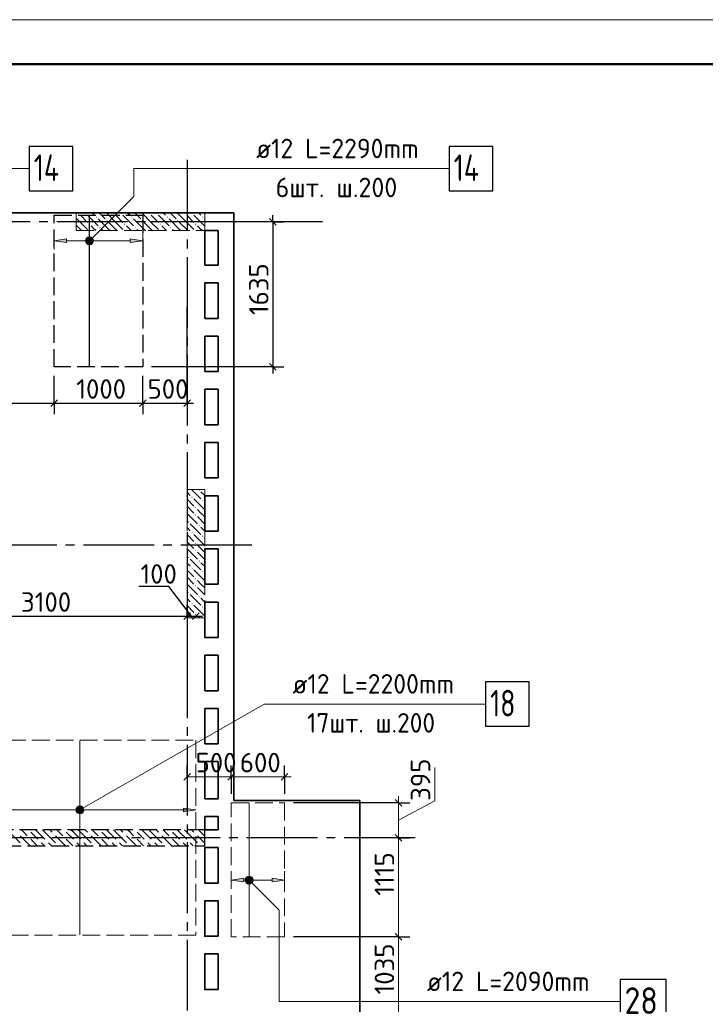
# Model space of a CAD drawing. Header units: millimetres. Extents: x 40580 to 1930067, y -240640 to 81020.
# Tile 247 of 256: x 735334 to 743072, y -192060 to -180951. Entities that reach past the tile are written whole.
import ezdxf

# ---------------------------------------------------------------- set-up
doc = ezdxf.new("R2010")
doc.units = ezdxf.units.MM
for name, pattern in [('______2', [270, 200, -70]), ('______5', [1100, 800, -100, 100, -100]), ('CENTER', [2, 1.25, -0.25, 0.25, -0.25])]:
    doc.linetypes.add(name, pattern=pattern)
for name, color, linetype, lineweight in [('Standard', 7, 'Continuous', 25), ('ДОП Верх по Х', 7, 'Continuous', 25), ('ЖБ Перекрытие верхний уровень', 7, 'Continuous', 35), ('ОСИ', 7, 'CENTER', 15), ('Позиционная метка номер позиции', 7, 'Continuous', 13), ('Примечания', 7, 'Continuous', 13)]:
    doc.layers.add(name, color=color, linetype=linetype, lineweight=lineweight)
doc.layers.add('ЖБ Пилон', color=7, linetype='______2', lineweight=13, true_color=0xa0a0a0)
doc.layers.add('ЖБ Стена верхний уровень', color=7, linetype='______2', true_color=0x656565)
doc.layers.add('Тонкие', color=7, linetype='Continuous')
doc.styles.add('GOST 2.304', font='isocpeur.ttf', dxfattribs={"width": 0.8})
doc.styles.add('GOST 2.304-81', font='txt')
doc.styles.add('ISOCPEUR', font='isocpeur.ttf')
doc.dimstyles.new('СПДС', dxfattribs={"dimscale": 125, "dimtxt": 250, "dimasz": 250, "dimexe": 50, "dimexo": 10, "dimgap": 100, "dimtad": 1, "dimdec": 0, "dimtxsty": 'GOST 2.304-81', "dimblk": 'OBLIQUE', "dimcen": 250, "dimdle": 50, "dimadec": 0, "dimazin": 2, "dimtfac": 0.75, "dimtdec": 0, "dimtmove": 1, "dimatfit": 3, "dimfxl": 1, "dimtfill": 1, "dimtolj": 1, "dimarcsym": 1})

# ---------------------------------------------------------------- blocks, each defined once
blk = doc.blocks.new('_OBLIQUE')
at = {"color": 0, "linetype": 'ByBlock'}
blk.add_line((-0.5, -0.5), (0.5, 0.5), dxfattribs=at)
blk = doc.blocks.new('*D18319')
at = {"layer": 'Defpoints', "color": 0}
for p in [(734122, -189081), (734919, -189081), (735593, -190181)]:
    blk.add_point(p, dxfattribs=at)
at = {"layer": 'Тонкие', "color": 0, "lineweight": -2}
for p, q in [((734919, -190231), (734919, -189031)), ((734132, -189081), (734969, -189081)), ((735583, -190181), (734869, -190181))]:
    blk.add_line(p, q, dxfattribs=at)
at = {"layer": 'Тонкие', "color": 0, "lineweight": -2, "xscale": 250, "yscale": 250, "zscale": 250}
for p, rotation in [((734919, -189081), 90), ((734919, -190181), 270)]:
    blk.add_blockref('_OBLIQUE', p, dxfattribs=dict(at, rotation=rotation))
at = {"layer": 'Тонкие', "color": 0, "insert": (734694, -189631), "char_height": 250, "attachment_point": 5, "rotation": 90, "style": 'GOST 2.304', "bg_fill": 3, "box_fill_scale": 1.1, "bg_fill_color": 256, "bg_fill_true_color": 13158600, "bg_fill_transparency": 0}
blk.add_mtext('\\A1;1100', dxfattribs=at)

msp = doc.modelspace()

# ---------------------------------------------------------------- hatches: boundary and pattern name
at = {"layer": 'ДОП Верх по Х', "linetype": 'Continuous', "lineweight": 13, "transparency": 33554687}
for points in [[(735862.3, -183464.9), (735722.3, -183445), (735862.3, -183425)], [(737862.3, -190678), (737722.3, -190658), (737862.3, -190638)]]:
    msp.add_hatch(color=7, dxfattribs=at).paths.add_polyline_path(points, flags=16)
for points in [[(736090.1, -183463.7), (736090.1, -183426.2), (736084.8, -183445)], [(736090.1, -183426.2), (736103.6, -183477.2), (736103.6, -183412.7)], [(736090.1, -183426.2), (736090.1, -183463.7), (736103.6, -183477.2)], [(736103.6, -183412.7), (736122.3, -183482.5), (736122.3, -183407.4)], [(736103.6, -183412.7), (736103.6, -183477.2), (736122.3, -183482.5)], [(736122.3, -183407.4), (736122.3, -183482.5), (736141.1, -183477.2)], [(736122.3, -183407.4), (736141.1, -183477.2), (736141.1, -183412.7)], [(736141.1, -183412.7), (736141.1, -183477.2), (736154.6, -183463.7)], [(736141.1, -183412.7), (736154.6, -183463.7), (736154.6, -183426.2)], [(736154.6, -183426.2), (736154.6, -183463.7), (736159.8, -183445)], [(736582.3, -183464.9), (736722.3, -183445), (736582.3, -183425)], [(735982.2, -189848.5), (735995.7, -189899.5), (735995.7, -189835)], [(735995.7, -189835), (736014.4, -189904.7), (736014.4, -189829.7)], [(735995.7, -189835), (735995.7, -189899.5), (736014.4, -189904.7)], [(736014.4, -189829.7), (736014.4, -189904.7), (736033.2, -189899.5)], [(736014.4, -189829.7), (736033.2, -189899.5), (736033.2, -189835)], [(736033.2, -189835), (736033.2, -189899.5), (736046.7, -189886)], [(736033.2, -189835), (736046.7, -189886), (736046.7, -189848.5)], [(735982.2, -189886), (735982.2, -189848.5), (735976.9, -189867.2)], [(735982.2, -189848.5), (735982.2, -189886), (735995.7, -189899.5)], [(736046.7, -189848.5), (736046.7, -189886), (736051.9, -189867.2)], [(737182.3, -189887.2), (737322.3, -189867.2), (737182.3, -189847.2)], [(737903.6, -190625.8), (737922.3, -190695.5), (737922.3, -190620.5)], [(737922.3, -190620.5), (737922.3, -190695.5), (737941.1, -190690.3)], [(737922.3, -190620.5), (737941.1, -190690.3), (737941.1, -190625.8)], [(737890.1, -190676.8), (737890.1, -190639.3), (737884.8, -190658)], [(737890.1, -190639.3), (737903.6, -190690.3), (737903.6, -190625.8)], [(737890.1, -190639.3), (737890.1, -190676.8), (737903.6, -190690.3)], [(737903.6, -190625.8), (737903.6, -190690.3), (737922.3, -190695.5)], [(737941.1, -190625.8), (737941.1, -190690.3), (737954.6, -190676.8)], [(737941.1, -190625.8), (737954.6, -190676.8), (737954.6, -190639.3)], [(737954.6, -190639.3), (737954.6, -190676.8), (737959.8, -190658)], [(738182.3, -190678), (738322.3, -190658), (738182.3, -190638)]]:
    msp.add_hatch(color=7, dxfattribs=at).paths.add_polyline_path(points)
at = {"layer": 'ЖБ Пилон', "linetype": 'Continuous', "lineweight": -3, "transparency": 33554687}
for points in [[(735992.8, -183138.2), (735999.3, -183131.7), (736005.8, -183138.2), (735999.3, -183144.7)], [(736072.8, -183138.2), (736079.3, -183131.7), (736085.8, -183138.2), (736079.3, -183144.7)], [(736192.8, -183178.2), (736199.3, -183171.7), (736205.8, -183178.2), (736199.3, -183184.7)], [(736392.8, -183138.2), (736399.3, -183131.7), (736405.8, -183138.2), (736399.3, -183144.7)], [(736472.8, -183138.2), (736479.3, -183131.7), (736485.8, -183138.2), (736479.3, -183144.7)], [(736592.8, -183178.2), (736599.3, -183171.7), (736605.8, -183178.2), (736599.3, -183184.7)], [(736792.8, -183138.2), (736799.3, -183131.7), (736805.8, -183138.2), (736799.3, -183144.7)], [(736872.8, -183138.2), (736879.3, -183131.7), (736885.8, -183138.2), (736879.3, -183144.7)], [(736992.8, -183178.2), (736999.3, -183171.7), (737005.8, -183178.2), (736999.3, -183184.7)], [(737192.8, -183138.2), (737199.3, -183131.7), (737205.8, -183138.2), (737199.3, -183144.7)], [(737272.8, -183138.2), (737279.3, -183131.7), (737285.8, -183138.2), (737279.3, -183144.7)], [(737392.8, -183178.2), (737399.3, -183171.7), (737405.8, -183178.2), (737399.3, -183184.7)], [(736112.8, -183258.2), (736119.3, -183251.7), (736125.8, -183258.2), (736119.3, -183264.7)], [(736312.8, -183218.2), (736319.3, -183211.7), (736325.8, -183218.2), (736319.3, -183224.7)], [(736512.8, -183258.2), (736519.3, -183251.7), (736525.8, -183258.2), (736519.3, -183264.7)], [(736712.8, -183218.2), (736719.3, -183211.7), (736725.8, -183218.2), (736719.3, -183224.7)], [(736912.8, -183258.2), (736919.3, -183251.7), (736925.8, -183258.2), (736919.3, -183264.7)], [(737112.8, -183218.2), (737119.3, -183211.7), (737125.8, -183218.2), (737119.3, -183224.7)], [(737312.8, -183258.2), (737319.3, -183251.7), (737325.8, -183258.2), (737319.3, -183264.7)], [(736232.8, -183298.2), (736239.3, -183291.7), (736245.8, -183298.2), (736239.3, -183304.7)], [(736632.8, -183298.2), (736639.3, -183291.7), (736645.8, -183298.2), (736639.3, -183304.7)], [(737032.8, -183298.2), (737039.3, -183291.7), (737045.8, -183298.2), (737039.3, -183304.7)], [(737352.8, -186258.2), (737359.3, -186251.7), (737365.8, -186258.2), (737359.3, -186264.7)], [(737272.8, -186338.2), (737279.3, -186331.7), (737285.8, -186338.2), (737279.3, -186344.7)], [(737392.8, -186378.2), (737399.3, -186371.7), (737405.8, -186378.2), (737399.3, -186384.7)], [(737312.8, -186458.2), (737319.3, -186451.7), (737325.8, -186458.2), (737319.3, -186464.7)], [(737232.8, -186618.2), (737239.3, -186611.7), (737245.8, -186618.2), (737239.3, -186624.7)], [(737312.8, -186538.2), (737319.3, -186531.7), (737325.8, -186538.2), (737319.3, -186544.7)], [(737272.8, -186738.2), (737279.3, -186731.7), (737285.8, -186738.2), (737279.3, -186744.7)], [(737352.8, -186658.2), (737359.3, -186651.7), (737365.8, -186658.2), (737359.3, -186664.7)], [(737392.8, -186778.2), (737399.3, -186771.7), (737405.8, -186778.2), (737399.3, -186784.7)], [(737312.8, -186858.2), (737319.3, -186851.7), (737325.8, -186858.2), (737319.3, -186864.7)], [(737312.8, -186938.2), (737319.3, -186931.7), (737325.8, -186938.2), (737319.3, -186944.7)], [(737232.8, -187018.2), (737239.3, -187011.7), (737245.8, -187018.2), (737239.3, -187024.7)], [(737352.8, -187058.2), (737359.3, -187051.7), (737365.8, -187058.2), (737359.3, -187064.7)], [(737272.8, -187138.2), (737279.3, -187131.7), (737285.8, -187138.2), (737279.3, -187144.7)], [(737392.8, -187178.2), (737399.3, -187171.7), (737405.8, -187178.2), (737399.3, -187184.7)], [(737312.8, -187258.2), (737319.3, -187251.7), (737325.8, -187258.2), (737319.3, -187264.7)], [(737312.8, -187338.2), (737319.3, -187331.7), (737325.8, -187338.2), (737319.3, -187344.7)], [(737232.8, -187418.2), (737239.3, -187411.7), (737245.8, -187418.2), (737239.3, -187424.7)], [(737352.8, -187458.2), (737359.3, -187451.7), (737365.8, -187458.2), (737359.3, -187464.7)], [(737272.8, -187538.2), (737279.3, -187531.7), (737285.8, -187538.2), (737279.3, -187544.7)], [(737392.8, -187578.2), (737399.3, -187571.7), (737405.8, -187578.2), (737399.3, -187584.7)], [(737312.8, -187658.2), (737319.3, -187651.7), (737325.8, -187658.2), (737319.3, -187664.7)]]:
    msp.add_hatch(color=7, dxfattribs=at).paths.add_polyline_path(points, flags=16)
at = {"layer": 'Позиционная метка номер позиции', "linetype": 'Continuous', "lineweight": 13, "transparency": 33554687}
for points in [[(736079, -183433.5), (736154.1, -183476.8), (736090.5, -183413.1)], [(736079, -183456.4), (736133.8, -183488.2), (736079, -183433.5)], [(736079, -183433.5), (736133.8, -183488.2), (736154.1, -183476.8)], [(736110.8, -183488.2), (736079, -183456.4), (736090.5, -183476.8)], [(736079, -183456.4), (736110.8, -183488.2), (736133.8, -183488.2)], [(736090.5, -183413.1), (736165.6, -183456.4), (736110.8, -183401.7)], [(736090.5, -183413.1), (736154.1, -183476.8), (736165.6, -183456.4)], [(736110.8, -183401.7), (736165.6, -183456.4), (736165.6, -183433.5)], [(736110.8, -183401.7), (736165.6, -183433.5), (736133.8, -183401.7)], [(736133.8, -183401.7), (736165.6, -183433.5), (736154.1, -183413.1)], [(736046.2, -189899), (735982.6, -189835.4), (735971.2, -189855.8)], [(736057.7, -189878.7), (736003, -189823.9), (735982.6, -189835.4)], [(736057.7, -189878.7), (735982.6, -189835.4), (736046.2, -189899)], [(736057.7, -189855.8), (736025.9, -189823.9), (736003, -189823.9)], [(736057.7, -189855.8), (736003, -189823.9), (736057.7, -189878.7)], [(736025.9, -189823.9), (736057.7, -189855.8), (736046.2, -189835.4)], [(736046.2, -189899), (735971.2, -189855.8), (736025.9, -189910.5)], [(736025.9, -189910.5), (735971.2, -189855.8), (735971.2, -189878.7)], [(736025.9, -189910.5), (735971.2, -189878.7), (736003, -189910.5)], [(736003, -189910.5), (735971.2, -189878.7), (735982.6, -189899)], [(737879, -190646.6), (737910.8, -190614.7), (737890.5, -190626.2)], [(737910.8, -190614.7), (737879, -190646.6), (737879, -190669.5)], [(737910.8, -190614.7), (737879, -190669.5), (737933.8, -190614.7)], [(737933.8, -190614.7), (737879, -190669.5), (737890.5, -190689.8)], [(737933.8, -190614.7), (737890.5, -190689.8), (737954.1, -190626.2)], [(737954.1, -190626.2), (737890.5, -190689.8), (737910.8, -190701.3)], [(737954.1, -190626.2), (737910.8, -190701.3), (737965.6, -190646.6)], [(737965.6, -190646.6), (737910.8, -190701.3), (737933.8, -190701.3)], [(737965.6, -190646.6), (737933.8, -190701.3), (737965.6, -190669.5)], [(737965.6, -190669.5), (737933.8, -190701.3), (737954.1, -190689.8)]]:
    msp.add_hatch(color=7, dxfattribs=at).paths.add_polyline_path(points)

# ---------------------------------------------------------------- linework, layer by layer
at = {"layer": 'Standard', "color": 7, "linetype": 'Continuous', "lineweight": -3, "transparency": 33554687}
for p, q in [((738191.8, -183231.3), (738191.8, -183156.3)), ((738191.8, -184868.3), (738191.8, -184943.3)), ((734042.3, -185277.9), (735722.3, -185277.9)), ((735722.3, -185277.9), (736722.3, -185277.9)), ((736722.3, -185277.9), (737222.3, -185277.9)), ((737222.3, -185277.9), (737297.3, -185277.9)), ((737017.4, -187345.8), (736678.4, -187345.8)), ((737272.3, -187681.3), (737017.4, -187345.8)), ((733922.3, -187681.3), (736322.3, -187681.3)), ((736322.3, -187681.3), (737222.3, -187681.3)), ((737222.3, -187681.3), (737322.3, -187681.3)), ((737322.3, -187681.3), (737397.3, -187681.3))]:
    msp.add_line(p, q, dxfattribs=at)
at = {"layer": 'Standard', "color": 251, "linetype": 'Continuous', "lineweight": -3, "true_color": 0x656565, "transparency": 33554687}
for p, q in [((738191.8, -183231.3), (736822.3, -183231.3)), ((738191.8, -183231.3), (738066.8, -183231.3)), ((738191.8, -183231.3), (738316.8, -183231.3)), ((737222.3, -185277.9), (737222.3, -184200.2)), ((738191.8, -184868.3), (736822.3, -184868.3)), ((738191.8, -184868.3), (738066.8, -184868.3)), ((738191.8, -184868.3), (738316.8, -184868.3)), ((735722.3, -185277.9), (735722.3, -185152.9)), ((736722.3, -185277.9), (736722.3, -185152.9)), ((737222.3, -185277.9), (737222.3, -185152.9)), ((735722.3, -185277.9), (735722.3, -185402.9)), ((736722.3, -185277.9), (736722.3, -185402.9)), ((737222.3, -185277.9), (737222.3, -185402.9)), ((737222.3, -187681.3), (737222.3, -187556.3)), ((737222.3, -187681.3), (737222.3, -187806.3)), ((737222.3, -187681.3), (737222.3, -188361.3)), ((737222.3, -189492.4), (737222.3, -189367.4)), ((737722.3, -189492.4), (737722.3, -189367.4)), ((738322.3, -189492.4), (738322.3, -189367.4)), ((737222.3, -189492.4), (737222.3, -189617.4)), ((737222.3, -189492.4), (737222.3, -189686.3)), ((737722.3, -189492.4), (737722.3, -189617.4)), ((737722.3, -189492.4), (737722.3, -189686.3)), ((738322.3, -189492.4), (738322.3, -189617.4)), ((738322.3, -189492.4), (738322.3, -189686.3)), ((739610.2, -189786.3), (738422.3, -189786.3)), ((739610.2, -189786.3), (739485.2, -189786.3)), ((739610.2, -189786.3), (739735.2, -189786.3)), ((739610.2, -190181.3), (739485.2, -190181.3)), ((739610.2, -190181.3), (739735.2, -190181.3)), ((739610.2, -191298.3), (739485.2, -191298.3)), ((739610.2, -191298.3), (739735.2, -191298.3))]:
    msp.add_line(p, q, dxfattribs=at)
at = {"layer": 'Standard', "color": 7, "linetype": 'Continuous', "lineweight": 25, "transparency": 33554687}
for p, q in [((738154.3, -183193.8), (738229.3, -183268.8)), ((738154.3, -184830.8), (738229.3, -184905.8)), ((735684.8, -185315.4), (735759.8, -185240.4)), ((736684.8, -185315.4), (736759.8, -185240.4)), ((737184.8, -185315.4), (737259.8, -185240.4)), ((737184.8, -187718.8), (737259.8, -187643.8)), ((737284.8, -187718.8), (737359.8, -187643.8)), ((737184.8, -189529.9), (737259.8, -189454.9)), ((737684.8, -189529.9), (737759.8, -189454.9)), ((738284.8, -189529.9), (738359.8, -189454.9)), ((739647.7, -189823.8), (739572.7, -189748.8)), ((739647.7, -190218.8), (739572.7, -190143.8)), ((739647.7, -191335.8), (739572.7, -191260.8))]:
    msp.add_line(p, q, dxfattribs=at)
at = {"layer": 'Standard', "color": 7, "linetype": 'Continuous', "lineweight": 13, "transparency": 33554687}
for p, q in [((740017.8, -189764.6), (740017.8, -189389.4)), ((737222.3, -189492.4), (737722.3, -189492.4)), ((737722.3, -189492.4), (738322.3, -189492.4)), ((738322.3, -189492.4), (738397.3, -189492.4)), ((739610.2, -189786.3), (739610.2, -189711.3)), ((739610.2, -189983.8), (740017.8, -189764.6)), ((739610.2, -190181.3), (739610.2, -189786.3)), ((739610.2, -191298.3), (739610.2, -190181.3)), ((739610.2, -192331.3), (739610.2, -191298.3))]:
    msp.add_line(p, q, dxfattribs=at)
msp.add_lwpolyline([(715398.3, -240351.3), (757398.3, -240351.3), (757398.3, -180951.3), (715398.3, -180951.3), (715398.3, -240351.3)], close=True, dxfattribs=at)
at = {"layer": 'Standard', "color": 7, "linetype": 'Continuous', "lineweight": 50, "transparency": 33554687}
msp.add_lwpolyline([(717398.3, -181451.3), (756898.3, -181451.3), (756898.3, -239851.3), (717398.3, -239851.3), (717398.3, -181451.3)], close=True, dxfattribs=at)
at = {"layer": 'Standard', "color": 7, "linetype": 'Continuous', "lineweight": -3, "transparency": 33554687}
msp.add_lwpolyline([(738191.8, -183231.3), (738191.8, -184387.3), (738191.8, -184387.3), (738191.8, -184868.3)], dxfattribs=at)
at = {"layer": 'Standard', "color": 251, "linetype": 'Continuous', "lineweight": -3, "true_color": 0x656565, "transparency": 33554687}
for points in [[(735722.3, -185277.9), (735722.3, -185260.9), (735722.3, -185260.9), (735722.3, -185260.9), (735722.3, -185260.9), (735722.3, -184968.3)], [(736722.3, -185277.9), (736722.3, -185260.9), (736722.3, -185260.9), (736722.3, -184968.3)], [(739610.2, -191298.3), (739593.2, -191298.3), (739593.2, -191298.3), (738422.3, -191298.3)]]:
    msp.add_lwpolyline(points, dxfattribs=at)
at = {"layer": 'ДОП Верх по Х', "color": 7, "linetype": 'Continuous', "lineweight": 13, "transparency": 33554687}
for p, q in [((737982.3, -182631.3), (740068.3, -182631.3)), ((739910.2, -192028.3), (741952.2, -192028.3))]:
    msp.add_line(p, q, dxfattribs=at)
at = {"layer": 'ДОП Верх по Х', "color": 7, "linetype": 'Continuous', "lineweight": -3, "transparency": 33554687}
msp.add_line((736122.3, -184862.3), (736122.3, -183162.3), dxfattribs=at)
at = {"layer": 'ДОП Верх по Х', "color": 251, "linetype": 'Continuous', "lineweight": 13, "true_color": 0x494949, "transparency": 33554687}
for p, q in [((735722.3, -183445), (735722.3, -183345)), ((736722.3, -183445), (736722.3, -183345)), ((735722.3, -183445), (735862.3, -183425)), ((735862.3, -183464.9), (735722.3, -183445)), ((735722.3, -183445), (735722.3, -183545)), ((735722.3, -183445), (735722.3, -183445)), ((735862.3, -183425), (735862.3, -183464.9)), ((735862.3, -183445), (736092.3, -183445)), ((736122.3, -183407.4), (736122.3, -183407.4)), ((736122.3, -183482.5), (736122.3, -183482.5)), ((736152.3, -183445), (736582.3, -183445)), ((736722.3, -183445), (736582.3, -183425)), ((736582.3, -183425), (736582.3, -183464.9)), ((736582.3, -183464.9), (736722.3, -183445)), ((736722.3, -183445), (736722.3, -183545)), ((736722.3, -183445), (736722.3, -183445)), ((736014.4, -189829.7), (736014.4, -189829.7)), ((734122.3, -189867.2), (737224.4, -189867.2)), ((736014.4, -189904.7), (736014.4, -189904.7)), ((737322.3, -189867.2), (737182.3, -189847.2)), ((737182.3, -189847.2), (737182.3, -189887.2)), ((737182.3, -189887.2), (737322.3, -189867.2)), ((737922.3, -190620.5), (737922.3, -190620.5)), ((738322.3, -190658), (738322.3, -190558)), ((737722.3, -190658), (737862.3, -190638)), ((737862.3, -190678), (737722.3, -190658)), ((737862.3, -190638), (737862.3, -190678)), ((737862.3, -190658), (737892.3, -190658)), ((737922.3, -190695.5), (737922.3, -190695.5)), ((737952.3, -190658), (738182.3, -190658)), ((738322.3, -190658), (738182.3, -190638)), ((738182.3, -190638), (738182.3, -190678)), ((738182.3, -190678), (738322.3, -190658)), ((738322.3, -190658), (738322.3, -190758)), ((738322.3, -190658), (738322.3, -190658))]:
    msp.add_line(p, q, dxfattribs=at)
at = {"layer": 'ДОП Верх по Х', "color": 7, "linetype": 'Continuous', "lineweight": 18, "transparency": 33554687}
for p, q in [((736014.4, -189087.3), (736014.4, -191275.3)), ((737922.3, -191292.3), (737922.3, -189792.3))]:
    msp.add_line(p, q, dxfattribs=at)
at = {"layer": 'ДОП Верх по Х', "color": 7, "linetype": 'Continuous', "lineweight": 25, "transparency": 33554687}
for points in [[(735442.3, -182881.3), (735932.3, -182881.3), (735932.3, -182381.3), (735442.3, -182381.3), (735442.3, -182881.3)], [(740182.3, -182881.3), (740672.3, -182881.3), (740672.3, -182381.3), (740182.3, -182381.3), (740182.3, -182881.3)], [(740592.9, -188921.8), (741082.9, -188921.8), (741082.9, -188421.8), (740592.9, -188421.8), (740592.9, -188921.8)], [(742110.2, -192278.3), (742630.2, -192278.3), (742630.2, -191778.3), (742110.2, -191778.3), (742110.2, -192278.3)]]:
    msp.add_lwpolyline(points, dxfattribs=at)
at = {"layer": 'ДОП Верх по Х', "color": 251, "linetype": 'Continuous', "lineweight": 13, "true_color": 0x494949, "transparency": 33554687}
for centre in [(736122.3, -183445), (736014.4, -189867.2), (737922.3, -190658)]:
    msp.add_circle(centre, 37.5, dxfattribs=at)
at = {"layer": 'ЖБ Перекрытие верхний уровень', "transparency": 33554687}
for p, q in [((737752.3, -183131.3), (724322.3, -183131.3)), ((737752.3, -189761.3), (737752.3, -183131.3)), ((737422.3, -183721.3), (737422.3, -183331.3)), ((737422.3, -183331.3), (737572.3, -183331.3)), ((737572.3, -183331.3), (737572.3, -183721.3)), ((737572.3, -183721.3), (737422.3, -183721.3)), ((737422.3, -184321.3), (737422.3, -183921.3)), ((737422.3, -183921.3), (737572.3, -183921.3)), ((737572.3, -183921.3), (737572.3, -184321.3)), ((737572.3, -184321.3), (737422.3, -184321.3)), ((737422.3, -184921.3), (737422.3, -184521.3)), ((737422.3, -184521.3), (737572.3, -184521.3)), ((737572.3, -184521.3), (737572.3, -184921.3)), ((737572.3, -184921.3), (737422.3, -184921.3)), ((737422.3, -185521.3), (737422.3, -185121.3)), ((737422.3, -185121.3), (737572.3, -185121.3)), ((737572.3, -185121.3), (737572.3, -185521.3)), ((737572.3, -185521.3), (737422.3, -185521.3)), ((737422.3, -186121.3), (737422.3, -185721.3)), ((737422.3, -185721.3), (737572.3, -185721.3)), ((737572.3, -185721.3), (737572.3, -186121.3)), ((737572.3, -186121.3), (737422.3, -186121.3)), ((737422.3, -186721.3), (737422.3, -186321.3)), ((737422.3, -186321.3), (737572.3, -186321.3)), ((737572.3, -186321.3), (737572.3, -186721.3)), ((737572.3, -186721.3), (737422.3, -186721.3)), ((737422.3, -187321.3), (737422.3, -186921.3)), ((737422.3, -186921.3), (737572.3, -186921.3)), ((737572.3, -186921.3), (737572.3, -187321.3)), ((737572.3, -187321.3), (737422.3, -187321.3)), ((737422.3, -187921.3), (737422.3, -187521.3)), ((737422.3, -187521.3), (737572.3, -187521.3)), ((737572.3, -187521.3), (737572.3, -187921.3)), ((737572.3, -187921.3), (737422.3, -187921.3)), ((737422.3, -188521.3), (737422.3, -188121.3)), ((737422.3, -188121.3), (737572.3, -188121.3)), ((737572.3, -188121.3), (737572.3, -188521.3)), ((737572.3, -188521.3), (737422.3, -188521.3)), ((737422.3, -189121.3), (737422.3, -188721.3)), ((737422.3, -188721.3), (737572.3, -188721.3)), ((737572.3, -188721.3), (737572.3, -189121.3)), ((737572.3, -189121.3), (737422.3, -189121.3)), ((737422.3, -189741.3), (737422.3, -189321.3)), ((737422.3, -189321.3), (737572.3, -189321.3)), ((737572.3, -189321.3), (737572.3, -189741.3)), ((737572.3, -189741.3), (737422.3, -189741.3)), ((737422.3, -190091.3), (737422.3, -189941.3)), ((737422.3, -189941.3), (737572.3, -189941.3)), ((737572.3, -189941.3), (737572.3, -190091.3)), ((737572.3, -190091.3), (737422.3, -190091.3))]:
    msp.add_line(p, q, dxfattribs=at)
at = {"layer": 'ЖБ Перекрытие верхний уровень', "transparency": 33554687, "extrusion": (0, 0, -1)}
msp.add_lwpolyline([(-737752.3, -198441.3), (-739172.3, -198441.3), (-739172.3, -189761.3), (-737752.3, -189761.3)], dxfattribs=at)
at = {"layer": 'ЖБ Перекрытие верхний уровень', "transparency": 33554687}
for points in [[(737572.3, -190691.3), (737572.3, -190291.3), (737422.3, -190291.3), (737422.3, -190691.3)], [(737572.3, -191291.3), (737572.3, -190891.3), (737422.3, -190891.3), (737422.3, -191291.3)], [(737572.3, -191891.3), (737572.3, -191491.3), (737422.3, -191491.3), (737422.3, -191891.3)]]:
    msp.add_lwpolyline(points, close=True, dxfattribs=at)
at = {"layer": 'ЖБ Пилон', "color": 253, "linetype": '______2', "lineweight": 13, "true_color": 0xa0a0a0, "transparency": 33554687}
for p, q in [((737422.3, -183131.3), (735972.3, -183131.3)), ((735972.3, -183131.3), (735972.3, -183331.3)), ((737422.3, -183331.3), (737422.3, -183131.3)), ((735972.3, -183331.3), (737422.3, -183331.3)), ((737222.3, -186251.3), (737222.3, -187701.3)), ((737422.3, -186251.3), (737222.3, -186251.3)), ((737422.3, -187701.3), (737422.3, -186251.3)), ((737222.3, -187701.3), (737422.3, -187701.3))]:
    msp.add_line(p, q, dxfattribs=at)
at = {"layer": 'ЖБ Пилон', "color": 9, "linetype": 'Continuous', "lineweight": -3, "true_color": 0xc7c7c7, "transparency": 33554687}
for p, q in [((736019.3, -183158.2), (736099.3, -183238.2)), ((736099.3, -183158.2), (736219.3, -183278.2)), ((736152.4, -183131.3), (736179.3, -183158.2)), ((736232.4, -183131.3), (736299.3, -183198.2)), ((736419.3, -183238.2), (736312.4, -183131.3)), ((736419.3, -183158.2), (736499.3, -183238.2)), ((736499.3, -183158.2), (736619.3, -183278.2)), ((736552.4, -183131.3), (736579.3, -183158.2)), ((736632.4, -183131.3), (736699.3, -183198.2)), ((736819.3, -183238.2), (736712.4, -183131.3)), ((736819.3, -183158.2), (736899.3, -183238.2)), ((736899.3, -183158.2), (737019.3, -183278.2)), ((736952.4, -183131.3), (736979.3, -183158.2)), ((737032.4, -183131.3), (737099.3, -183198.2)), ((737219.3, -183238.2), (737112.4, -183131.3)), ((737219.3, -183158.2), (737299.3, -183238.2)), ((737299.3, -183158.2), (737419.3, -183278.2)), ((737352.4, -183131.3), (737379.3, -183158.2)), ((736019.3, -183238.2), (735972.3, -183191.2)), ((735972.3, -183271.2), (736019.3, -183318.2)), ((736019.3, -183238.2), (736099.3, -183318.2)), ((736179.3, -183318.2), (736139.3, -183278.2)), ((736339.3, -183318.2), (736219.3, -183198.2)), ((736339.3, -183238.2), (736419.3, -183318.2)), ((736419.3, -183238.2), (736499.3, -183318.2)), ((736579.3, -183318.2), (736539.3, -183278.2)), ((736739.3, -183318.2), (736619.3, -183198.2)), ((736739.3, -183238.2), (736819.3, -183318.2)), ((736819.3, -183238.2), (736899.3, -183318.2)), ((736979.3, -183318.2), (736939.3, -183278.2)), ((737139.3, -183318.2), (737019.3, -183198.2)), ((737139.3, -183238.2), (737219.3, -183318.2)), ((737219.3, -183238.2), (737299.3, -183318.2)), ((737379.3, -183318.2), (737339.3, -183278.2)), ((737422.3, -183201.2), (737419.3, -183198.2)), ((736019.3, -183318.2), (736032.4, -183331.3)), ((736192.4, -183331.3), (736179.3, -183318.2)), ((736259.3, -183318.2), (736272.4, -183331.3)), ((736339.3, -183318.2), (736352.4, -183331.3)), ((736419.3, -183318.2), (736432.4, -183331.3)), ((736592.4, -183331.3), (736579.3, -183318.2)), ((736659.3, -183318.2), (736672.4, -183331.3)), ((736739.3, -183318.2), (736752.4, -183331.3)), ((736819.3, -183318.2), (736832.4, -183331.3)), ((736992.4, -183331.3), (736979.3, -183318.2)), ((737059.3, -183318.2), (737072.4, -183331.3)), ((737139.3, -183318.2), (737152.4, -183331.3)), ((737219.3, -183318.2), (737232.4, -183331.3)), ((737392.4, -183331.3), (737379.3, -183318.2)), ((737259.3, -186318.2), (737222.3, -186281.2)), ((737272.4, -186251.3), (737379.3, -186358.2)), ((737379.3, -186278.2), (737422.3, -186321.2)), ((737222.3, -186361.2), (737299.3, -186438.2)), ((737299.3, -186358.2), (737419.3, -186478.2)), ((737422.3, -186401.2), (737419.3, -186398.2)), ((737222.3, -186441.2), (737299.3, -186518.2)), ((737379.3, -186518.2), (737339.3, -186478.2)), ((737222.3, -186521.2), (737339.3, -186638.2)), ((737339.3, -186558.2), (737422.3, -186641.2)), ((737419.3, -186558.2), (737379.3, -186518.2)), ((737259.3, -186718.2), (737222.3, -186681.2)), ((737259.3, -186638.2), (737379.3, -186758.2)), ((737379.3, -186678.2), (737422.3, -186721.2)), ((737222.3, -186761.2), (737299.3, -186838.2)), ((737222.3, -186841.2), (737299.3, -186918.2)), ((737299.3, -186758.2), (737419.3, -186878.2)), ((737422.3, -186801.2), (737419.3, -186798.2)), ((737222.3, -186921.2), (737339.3, -187038.2)), ((737379.3, -186918.2), (737339.3, -186878.2)), ((737419.3, -186958.2), (737379.3, -186918.2)), ((737259.3, -187038.2), (737379.3, -187158.2)), ((737339.3, -186958.2), (737422.3, -187041.2)), ((737259.3, -187118.2), (737222.3, -187081.2)), ((737222.3, -187161.2), (737299.3, -187238.2)), ((737299.3, -187158.2), (737419.3, -187278.2)), ((737379.3, -187078.2), (737422.3, -187121.2)), ((737222.3, -187241.2), (737299.3, -187318.2)), ((737379.3, -187318.2), (737339.3, -187278.2)), ((737422.3, -187201.2), (737419.3, -187198.2)), ((737222.3, -187321.2), (737339.3, -187438.2)), ((737339.3, -187358.2), (737422.3, -187441.2)), ((737419.3, -187358.2), (737379.3, -187318.2)), ((737259.3, -187518.2), (737222.3, -187481.2)), ((737259.3, -187438.2), (737379.3, -187558.2)), ((737379.3, -187478.2), (737422.3, -187521.2)), ((737222.3, -187561.2), (737299.3, -187638.2)), ((737299.3, -187558.2), (737419.3, -187678.2)), ((737422.3, -187601.2), (737419.3, -187598.2)), ((737222.3, -187641.2), (737282.4, -187701.3)), ((737362.4, -187701.3), (737339.3, -187678.2))]:
    msp.add_line(p, q, dxfattribs=at)
at = {"layer": 'ЖБ Стена верхний уровень', "color": 251, "linetype": '______2', "lineweight": -3, "true_color": 0x656565, "transparency": 33554687}
for p, q in [((737422.3, -190091.3), (731642.3, -190091.3)), ((737422.3, -190271.3), (737422.3, -190091.3)), ((731642.3, -190271.3), (737422.3, -190271.3))]:
    msp.add_line(p, q, dxfattribs=at)
at = {"layer": 'ЖБ Стена верхний уровень', "color": 9, "linetype": 'Continuous', "lineweight": -3, "true_color": 0xc7c7c7, "transparency": 33554687}
for p, q in [((735219.3, -190118.2), (735339.3, -190238.2)), ((735339.3, -190158.2), (735452.4, -190271.3)), ((735379.3, -190118.2), (735352.4, -190091.3)), ((735419.3, -190158.2), (735379.3, -190118.2)), ((735459.3, -190118.2), (735539.3, -190198.2)), ((735539.3, -190118.2), (735512.4, -190091.3)), ((735539.3, -190118.2), (735619.3, -190198.2)), ((735592.4, -190091.3), (735619.3, -190118.2)), ((735619.3, -190118.2), (735739.3, -190238.2)), ((735672.4, -190091.3), (735699.3, -190118.2)), ((735739.3, -190158.2), (735852.4, -190271.3)), ((735779.3, -190118.2), (735752.4, -190091.3)), ((735819.3, -190158.2), (735779.3, -190118.2)), ((735859.3, -190118.2), (735939.3, -190198.2)), ((735939.3, -190118.2), (735912.4, -190091.3)), ((735939.3, -190118.2), (736019.3, -190198.2)), ((735992.4, -190091.3), (736019.3, -190118.2)), ((736019.3, -190118.2), (736139.3, -190238.2)), ((736072.4, -190091.3), (736099.3, -190118.2)), ((736139.3, -190158.2), (736252.4, -190271.3)), ((736179.3, -190118.2), (736152.4, -190091.3)), ((736219.3, -190158.2), (736179.3, -190118.2)), ((736259.3, -190118.2), (736339.3, -190198.2)), ((736339.3, -190118.2), (736312.4, -190091.3)), ((736339.3, -190118.2), (736419.3, -190198.2)), ((736392.4, -190091.3), (736419.3, -190118.2)), ((736419.3, -190118.2), (736539.3, -190238.2)), ((736472.4, -190091.3), (736499.3, -190118.2)), ((736539.3, -190158.2), (736652.4, -190271.3)), ((736579.3, -190118.2), (736552.4, -190091.3)), ((736619.3, -190158.2), (736579.3, -190118.2)), ((736659.3, -190118.2), (736739.3, -190198.2)), ((736739.3, -190118.2), (736712.4, -190091.3)), ((736739.3, -190118.2), (736819.3, -190198.2)), ((736792.4, -190091.3), (736819.3, -190118.2)), ((736819.3, -190118.2), (736939.3, -190238.2)), ((736872.4, -190091.3), (736899.3, -190118.2)), ((736939.3, -190158.2), (737052.4, -190271.3)), ((736979.3, -190118.2), (736952.4, -190091.3)), ((737019.3, -190158.2), (736979.3, -190118.2)), ((737059.3, -190118.2), (737139.3, -190198.2)), ((737139.3, -190118.2), (737112.4, -190091.3)), ((737139.3, -190118.2), (737219.3, -190198.2)), ((737192.4, -190091.3), (737219.3, -190118.2)), ((737219.3, -190118.2), (737339.3, -190238.2)), ((737272.4, -190091.3), (737299.3, -190118.2)), ((737339.3, -190158.2), (737422.3, -190241.2)), ((737379.3, -190118.2), (737352.4, -190091.3)), ((737419.3, -190158.2), (737379.3, -190118.2)), ((735459.3, -190198.2), (735532.4, -190271.3)), ((735612.4, -190271.3), (735579.3, -190238.2)), ((735659.3, -190238.2), (735692.4, -190271.3)), ((735859.3, -190198.2), (735932.4, -190271.3)), ((736012.4, -190271.3), (735979.3, -190238.2)), ((736059.3, -190238.2), (736092.4, -190271.3)), ((736259.3, -190198.2), (736332.4, -190271.3)), ((736412.4, -190271.3), (736379.3, -190238.2)), ((736459.3, -190238.2), (736492.4, -190271.3)), ((736659.3, -190198.2), (736732.4, -190271.3)), ((736812.4, -190271.3), (736779.3, -190238.2)), ((736859.3, -190238.2), (736892.4, -190271.3)), ((737059.3, -190198.2), (737132.4, -190271.3)), ((737212.4, -190271.3), (737179.3, -190238.2)), ((737259.3, -190238.2), (737292.4, -190271.3))]:
    msp.add_line(p, q, dxfattribs=at)
at = {"layer": 'ОСИ', "color": 8, "linetype": '______5', "lineweight": -3, "transparency": 33554687}
for p, q in [((737222.3, -182531.3), (737222.3, -233251.3)), ((738752.3, -183231.3), (718998.3, -183231.3)), ((737952.3, -186881.3), (718998.3, -186881.3)), ((739795.5, -190181.3), (718998.3, -190181.3))]:
    msp.add_line(p, q, dxfattribs=at)
at = {"layer": 'Позиционная метка номер позиции', "color": 7, "linetype": 'Continuous', "lineweight": 13, "transparency": 33554687}
for p, q in [((736090.5, -183413.1), (736090.5, -183413.1)), ((736090.5, -183476.8), (736090.5, -183476.8)), ((736154.1, -183413.1), (736154.1, -183413.1)), ((736154.1, -183476.8), (736154.1, -183476.8)), ((735982.6, -189835.4), (735982.6, -189835.4)), ((736046.2, -189835.4), (736046.2, -189835.4)), ((735982.6, -189899), (735982.6, -189899)), ((736046.2, -189899), (736046.2, -189899)), ((737890.5, -190626.2), (737890.5, -190626.2)), ((737890.5, -190689.8), (737890.5, -190689.8)), ((737954.1, -190626.2), (737954.1, -190626.2)), ((737954.1, -190689.8), (737954.1, -190689.8))]:
    msp.add_line(p, q, dxfattribs=at)
for points in [[(732442.3, -183445), (732942.3, -182945), (732942.3, -182631.3), (735442.3, -182631.3)], [(736122.3, -183445), (736622.3, -182945), (736622.3, -182631.3), (740182.3, -182631.3)], [(736014.4, -189867.2), (738092.9, -188671.8), (738092.9, -188671.8), (740592.9, -188671.8)], [(737922.3, -190658), (738261.7, -190997.4), (738261.7, -192028.3), (742110.2, -192028.3)]]:
    msp.add_lwpolyline(points, dxfattribs=at)
for centre in [(736122.3, -183445), (736014.4, -189867.2), (737922.3, -190658)]:
    msp.add_circle(centre, 45, dxfattribs=at)
at = {"layer": 'Примечания', "color": 7, "linetype": '______2', "lineweight": -3, "transparency": 33554687}
for p, q in [((735722.3, -183156.3), (736722.3, -183156.3)), ((735722.3, -184868.3), (735722.3, -183156.3)), ((736722.3, -183156.3), (736722.3, -184868.3)), ((736722.3, -184868.3), (735722.3, -184868.3))]:
    msp.add_line(p, q, dxfattribs=at)
at = {"layer": 'Примечания', "color": 7, "linetype": '______2', "lineweight": 18, "transparency": 33554687}
for p, q in [((734122.3, -189081.3), (737322.3, -189081.3)), ((737322.3, -189081.3), (737322.3, -191281.3)), ((737722.3, -189786.3), (738322.3, -189786.3)), ((737722.3, -191298.3), (737722.3, -189786.3)), ((738322.3, -189786.3), (738322.3, -191298.3)), ((737322.3, -191281.3), (734122.3, -191281.3)), ((738322.3, -191298.3), (737722.3, -191298.3))]:
    msp.add_line(p, q, dxfattribs=at)

# ---------------------------------------------------------------- texts
at = {"layer": 'Standard', "color": 7, "linetype": 'Continuous', "lineweight": 25, "transparency": 33554687, "char_height": 220, "attachment_point": 7, "rotation": 90, "style": 'ISOCPEUR'}
for s, insert, width in [('1635', (738141.8, -184284.3), 594.589), ('395', (739967.8, -189764.6), 500.826), ('1115', (739560.2, -190835.2), 516.384), ('1035', (739560.2, -191949.3), 594.589)]:
    msp.add_mtext(s, dxfattribs=dict(at, insert=insert, width=width))
at = {"layer": 'Standard', "color": 7, "linetype": 'Continuous', "lineweight": 25, "transparency": 33554687, "char_height": 220, "attachment_point": 7, "style": 'ISOCPEUR'}
for s, insert, width in [('1000', (735972.1, -185227.8), 625.735), ('500', (736776.8, -185227.9), 516.396), ('100', (736696.6, -187314.5), 531.973), ('3100', (735348.4, -187631.2), 672.622), ('500', (737319, -189442.4), 531.967), ('600', (737819, -189442.4), 531.967)]:
    msp.add_mtext(s, dxfattribs=dict(at, insert=insert, width=width))
at = {"layer": 'ДОП Верх по Х', "color": 7, "linetype": 'Continuous', "lineweight": 13, "transparency": 33554687, "attachment_point": 7, "style": 'ISOCPEUR'}
for s, insert, char_height, width in [('\\W0.96;ø12 L=2290mm ', (738002.3, -182514), 220, 2152.025), ('\\W0.76;14', (735492.3, -182771.3), 300, 504.551), ('\\W0.76;14', (740232.3, -182771.3), 300, 504.567), ('\\W0.97;6шт. ш.200 ', (738222.3, -182954), 220, 1713.197), ('{\\W0.9600;ø12 L=2200mm }', (738412.9, -188554.4), 220, 2152.025), ('{\\W0.7600;18}', (740642.9, -188811.8), 300, 504.567), ('{\\W0.9500;17шт. ш.200 }', (738577.9, -188994.4), 220, 1820.767), ('\\W0.96;ø12 L=2090mm ', (739930.2, -191911), 220, 2150.516), ('{\\W0.8700;28}', (742160.2, -192168.3), 300, 550.811)]:
    msp.add_mtext(s, dxfattribs=dict(at, insert=insert, char_height=char_height, width=width))

# ---------------------------------------------------------------- next in the draw order: dimensions: what is measured, and where the dimension line sits
at = {"layer": 'Тонкие'}
dim = msp.add_linear_dim(base=(734918.7, -189081.3), p1=(735593.1, -190181.3), p2=(734122.3, -189081.3), angle=90, dimstyle='СПДС', override={"dimscale": 1, "dimtxsty": 'GOST 2.304'}, dxfattribs=at)
dim.commit()
dim.dimension.update_dxf_attribs({"geometry": '*D18319', "text_midpoint": (734693.7, -189631.3)})

doc.saveas('drawing.dxf')
